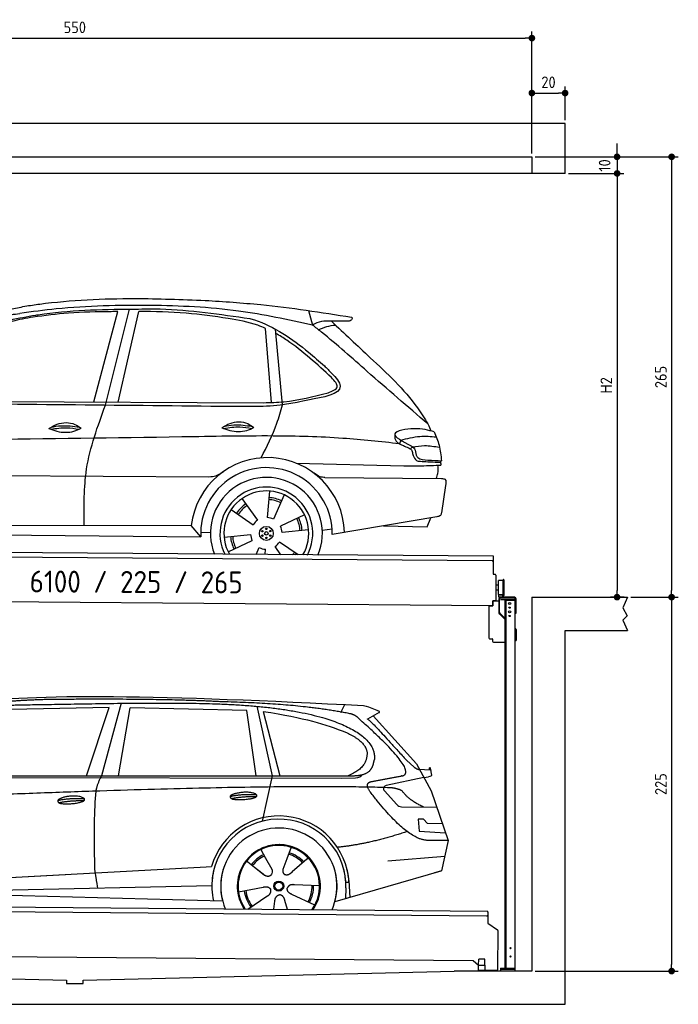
# Model space of a CAD drawing. Header units: millimetres. Extents: x -404 to 6581, y 0 to 5925.
# Tile 2 of 2: x 2618 to 6581, y 0 to 5925. Entities that reach past the tile are written whole.
import ezdxf

# ---------------------------------------------------------------- set-up
doc = ezdxf.new("R2010")
doc.units = ezdxf.units.MM
doc.layers.add('4', color=3, linetype='Continuous')
for name, color, linetype, lineweight in [('car', 10, 'Continuous', 25), ('Freiraum', 7, 'Continuous', 25), ('Gebäude', 7, 'Continuous', 25), ('Logo', 7, 'Continuous', 25), ('Plattform', 7, 'Continuous', 25), ('Ständer vorne', 7, 'Continuous', 25)]:
    doc.layers.add(name, color=color, linetype=linetype, lineweight=lineweight)
doc.styles.get("Standard").update_dxf_attribs({"font": 'ISOCP.SHX'})
doc.dimstyles.new('GEN-ISO', dxfattribs={"dimscale": 20, "dimtxt": 3.5, "dimasz": 2, "dimexe": 2, "dimexo": 1, "dimgap": 1.5, "dimtad": 1, "dimdec": 1, "dimlfac": 0.1, "dimdsep": 46, "dimtxsty": 'STANDARD', "dimblk": 'PUNKT', "dimcen": 2, "dimclrd": 256, "dimclre": 256, "dimclrt": 2, "dimadec": 0, "dimazin": 0, "dimtp": 0.1, "dimtm": 0.1, "dimtfac": 0.71, "dimtdec": 1, "dimtmove": 2, "dimatfit": 3, "dimldrblk": 'PUNKT', "dimfxl": 2, "dimtolj": 1, "dimarcsym": 0})

# ---------------------------------------------------------------- blocks, each defined once
blk = doc.blocks.new('PUNKT')
at = {"layer": '4', "color": 0, "linetype": 'ByBlock'}
blk.add_line((-0.5, 0), (-1, 0), dxfattribs=at)
at = {"layer": '4', "color": 0, "linetype": 'ByBlock', "const_width": 0.5}
blk.add_lwpolyline([(-0.25, 0, 1), (0.25, 0, 1)], format="xyb", close=True, dxfattribs=at)
blk = doc.blocks.new('*D302')
at = {"layer": '4', "lineweight": -2, "transparency": 16777216}
for p, q in [((5720, 5100), (6581, 5100)), ((6541, 5060), (6541, 2490)), ((6295.4, 2450), (6581, 2450))]:
    blk.add_line(p, q, dxfattribs=at)
at = {"layer": 'Defpoints', "color": 0, "transparency": 16777216}
for p in [(5700, 5100), (6275.4, 2450), (6541, 2450)]:
    blk.add_point(p, dxfattribs=at)
at = {"layer": '4', "lineweight": -2, "transparency": 16777216, "xscale": 40, "yscale": 40, "zscale": 40}
for p, rotation in [((6541, 5100), 90), ((6541, 2450), 270)]:
    blk.add_blockref('PUNKT', p, dxfattribs=dict(at, rotation=rotation))
at = {"layer": '4', "color": 2, "transparency": 16777216, "insert": (6476, 3775), "char_height": 70, "attachment_point": 5, "rotation": 90}
blk.add_mtext('265', dxfattribs=at)
blk = doc.blocks.new('*D303')
at = {"layer": '4', "lineweight": -2, "transparency": 16777216}
for p, q in [((6295.4, 2450), (6581, 2450)), ((6541, 2410), (6541, 240)), ((5720, 200), (6581, 200))]:
    blk.add_line(p, q, dxfattribs=at)
at = {"layer": 'Defpoints', "color": 0, "transparency": 16777216}
for p in [(6275.4, 2450), (5700, 200), (6541, 200)]:
    blk.add_point(p, dxfattribs=at)
at = {"layer": '4', "lineweight": -2, "transparency": 16777216, "xscale": 40, "yscale": 40, "zscale": 40}
for p, rotation in [((6541, 2450), 90), ((6541, 200), 270)]:
    blk.add_blockref('PUNKT', p, dxfattribs=dict(at, rotation=rotation))
at = {"layer": '4', "color": 2, "transparency": 16777216, "insert": (6476, 1325), "char_height": 70, "attachment_point": 5, "rotation": 90}
blk.add_mtext('225', dxfattribs=at)
blk = doc.blocks.new('*D304')
at = {"layer": '4', "lineweight": -2, "transparency": 16777216}
for p, q in [((5920, 5000), (6252.9, 5000)), ((6212.9, 4960), (6212.9, 2490)), ((6255.4, 2450), (6172.9, 2450))]:
    blk.add_line(p, q, dxfattribs=at)
at = {"layer": 'Defpoints', "color": 0, "transparency": 16777216}
for p in [(5900, 5000), (6212.9, 2450), (6275.4, 2450)]:
    blk.add_point(p, dxfattribs=at)
at = {"layer": '4', "lineweight": -2, "transparency": 16777216, "xscale": 40, "yscale": 40, "zscale": 40}
for p, rotation in [((6212.9, 5000), 90), ((6212.9, 2450), 270)]:
    blk.add_blockref('PUNKT', p, dxfattribs=dict(at, rotation=rotation))
at = {"layer": '4', "color": 2, "transparency": 16777216, "insert": (6147.9, 3725), "char_height": 70, "attachment_point": 5, "rotation": 90}
blk.add_mtext('H2', dxfattribs=at)
blk = doc.blocks.new('*D305')
at = {"layer": '4', "lineweight": -2, "transparency": 16777216}
for p, q in [((200, 5120), (200, 5854.2)), ((240, 5814.2), (5660, 5814.2)), ((5700, 5120), (5700, 5854.2))]:
    blk.add_line(p, q, dxfattribs=at)
at = {"layer": 'Defpoints', "color": 0, "transparency": 16777216}
for p in [(5700, 5814.2), (200, 5100), (5700, 5100)]:
    blk.add_point(p, dxfattribs=at)
at = {"layer": '4', "lineweight": -2, "transparency": 16777216, "xscale": 40, "yscale": 40, "zscale": 40, "rotation": 180}
blk.add_blockref('PUNKT', (200, 5814.2), dxfattribs=at)
at = {"layer": '4', "lineweight": -2, "transparency": 16777216, "xscale": 40, "yscale": 40, "zscale": 40}
blk.add_blockref('PUNKT', (5700, 5814.2), dxfattribs=at)
at = {"layer": '4', "color": 2, "transparency": 16777216, "insert": (2950, 5879.2), "char_height": 70, "attachment_point": 5}
blk.add_mtext('550', dxfattribs=at)
blk = doc.blocks.new('*D306')
at = {"layer": '4', "lineweight": -2, "transparency": 16777216}
for p, q in [((6212.9, 5140), (6212.9, 5180)), ((5720, 5100), (6252.9, 5100)), ((6212.9, 5100), (6212.9, 5000)), ((5920, 5000), (6252.9, 5000)), ((6212.9, 4960), (6212.9, 4920))]:
    blk.add_line(p, q, dxfattribs=at)
at = {"layer": 'Defpoints', "color": 0, "transparency": 16777216}
for p in [(5700, 5100), (5900, 5000), (6212.9, 5000)]:
    blk.add_point(p, dxfattribs=at)
at = {"layer": '4', "lineweight": -2, "transparency": 16777216, "xscale": 40, "yscale": 40, "zscale": 40}
for p, rotation in [((6212.9, 5100), 270), ((6212.9, 5000), 90)]:
    blk.add_blockref('PUNKT', p, dxfattribs=dict(at, rotation=rotation))
at = {"layer": '4', "color": 2, "transparency": 16777216, "insert": (6137.8, 5047.9), "char_height": 70, "attachment_point": 5, "rotation": 90}
blk.add_mtext('10', dxfattribs=at)
blk = doc.blocks.new('*D310')
at = {"layer": '4', "lineweight": -2, "transparency": 16777216}
for p, q in [((5700, 5120), (5700, 5523.5)), ((5900, 5320.8), (5900, 5523.5)), ((5740, 5483.5), (5860, 5483.5))]:
    blk.add_line(p, q, dxfattribs=at)
at = {"layer": 'Defpoints', "color": 0, "transparency": 16777216}
for p in [(5900, 5483.5), (5900, 5300.8), (5700, 5100)]:
    blk.add_point(p, dxfattribs=at)
at = {"layer": '4', "lineweight": -2, "transparency": 16777216, "xscale": 40, "yscale": 40, "zscale": 40, "rotation": 180}
blk.add_blockref('PUNKT', (5700, 5483.5), dxfattribs=at)
at = {"layer": '4', "lineweight": -2, "transparency": 16777216, "xscale": 40, "yscale": 40, "zscale": 40}
blk.add_blockref('PUNKT', (5900, 5483.5), dxfattribs=at)
at = {"layer": '4', "color": 2, "transparency": 16777216, "insert": (5800, 5548.5), "char_height": 70, "attachment_point": 5}
blk.add_mtext('20', dxfattribs=at)
blk = doc.blocks.new('UG Plattfrom Gl550')
at = {"layer": 'Plattform'}
for p, q in [((915.2, 1662.1), (5852, 1619)), ((5846.7, 1589.1), (919.9, 1632.1)), ((5851.9, 1613), (5851.8, 1594)), ((5851.9, 1613), (5852, 1619)), ((5851.8, 1594), (5851.3, 1546.6)), ((5851.3, 1546.6), (5909.8, 1507)), ((5912, 1502.8), (5909.9, 1266.5)), ((5763.9, 1319.8), (1038.3, 1361)), ((5795.6, 1292.1), (5763.9, 1319.8)), ((5796.6, 1293.5), (5797, 1329.5)), ((5834.9, 1329.2), (5797, 1329.5)), ((5834.6, 1293.2), (5834.9, 1329.2)), ((5795.4, 1263.5), (5795.6, 1293.5)), ((5795.4, 1263.5), (5835.4, 1263.2)), ((5795.6, 1293.5), (5835.6, 1293.2)), ((5904.9, 1261.6), (5831.7, 1262.2)), ((5835.4, 1263.2), (5835.6, 1293.2))]:
    blk.add_line(p, q, dxfattribs=at)
for centre, radius, start, end in [((5846.8, 1594.1), 5, 269.5, 359.5), ((5907, 1502.9), 5, 359.5, 55.91335), ((5831.8, 1267.2), 5, 232.6301, 269.5), ((5842.7, 1302.1), 12, 227.68969, 228.09038), ((5904.9, 1266.6), 5, 269.5, 359.5)]:
    blk.add_arc(centre, radius, start, end, dxfattribs=at)
blk = doc.blocks.new('Palette EG Gl550')
at = {"layer": 'Plattform'}
for p, q in [((846.4, 3795.4), (5884.2, 3756.3)), ((5879, 3726.4), (851.1, 3765.3)), ((5884.2, 3756.3), (5883.4, 3646.3)), ((5883.4, 3646.3), (5895.4, 3646.2)), ((5900.3, 3641.2), (5899.6, 3551.2)), ((5918, 3581.1), (5901, 3581.3)), ((5916.5, 3523.9), (5917.1, 3608.2)), ((5944.4, 3518.9), (5945.2, 3612.9)), ((5949.2, 3612.8), (5948.4, 3518.8)), ((5881.9, 3456.3), (758.5, 3496)), ((5899.6, 3551.2), (5899.2, 3491.2)), ((5916.7, 3551.1), (5899.6, 3551.2)), ((5929.8, 3523.4), (5917.8, 3523.3)), ((5942.8, 3523.3), (5917.8, 3523.3)), ((5917.8, 3508.3), (5917.8, 3523.3)), ((5917.8, 3508.3), (5917.8, 3523.3)), ((5917.8, 3508.3), (5942.8, 3508.3)), ((5942.8, 3508.3), (5917.8, 3508.3)), ((5942.8, 3508.3), (5942.8, 3523.3)), ((5942.8, 3508.3), (5942.8, 3523.3)), ((5882.1, 3486.3), (5881.9, 3456.3)), ((5882.1, 3486.3), (5894.1, 3486.2)), ((5894.1, 3486.2), (5882.1, 3486.3))]:
    blk.add_line(p, q, dxfattribs=at)
for centre, radius, start, end in [((5879, 3731.4), 5, 268.58226, 358.56066), ((5895.3, 3641.2), 5, 359.55596, 89.55596), ((5947.2, 3612.8), 2, 359.34437, 179.34437), ((5917.5, 3608.2), 0.4, 91.73226, 179.34437), ((5928.6, 3281.9), 326.8, 87.1739, 91.94385), ((5944.7, 3608.8), 0.4, 266.96231, 359.34437), ((5916.9, 3523.9), 0.4, 179.34437, 266.95647), ((5936.6, 4407.7), 884.4, 268.71965, 270.40076), ((5908.7, 4611.7), 1088.9, 271.79504, 271.86104), ((5944.1, 3522.9), 0.4, 359.55596, 91.93801), ((5946.4, 3518.8), 2, 179.34437, 359.34437), ((5894.2, 3491.2), 5, 269.55596, 359.55596)]:
    blk.add_arc(centre, radius, start, end, dxfattribs=at)
blk = doc.blocks.new('Car_173')
at = {"layer": 'car'}
for p, q in [((3504.1, 4698.8), (3643.6, 5279.1)), ((4720.6, 5280.8), (4745.3, 5193.8)), ((3433.9, 4718.4), (3573.1, 5263.1)), ((3579.8, 4719.2), (3698.6, 5265.1)), ((4502.3, 4725.8), (4462.2, 5171.4)), ((4568.6, 4711.5), (4522.1, 5167.2)), ((2402.9, 4712.7), (4456.6, 4724)), ((5283, 4506.6), (5275.3, 4484.6)), ((5354.3, 4467), (5342.2, 4454.2)), ((4655.3, 4362.2), (5302.5, 4353)), ((2124.8, 4268.2), (4131.4, 4274.5)), ((4828.7, 4276.7), (5530.7, 4278.9)), ((5555.3, 4236), (5532.3, 4072.3)), ((4495.9, 4192.4), (4483.9, 4032.6)), ((4585.3, 4170.1), (4521.6, 4023.1)), ((4331.1, 4145.2), (4426.6, 4016.4)), ((4267.1, 4078.9), (4399.5, 3988.5)), ((4708.7, 4051), (4564.2, 3981.5)), ((5504.2, 4048.3), (4876.1, 3935.8)), ((5447.6, 3986.2), (5469.2, 4042)), ((2217.6, 3966.4), (4027.6, 3980.6)), ((4085.7, 3913.8), (4027.6, 3980.6)), ((5184.4, 3991), (5447.6, 3986.2)), ((2154.9, 3912), (4085.7, 3913.8)), ((4084.9, 3940), (4143.9, 3938.7)), ((4225.6, 3912.5), (4384.9, 3930.8)), ((4734.1, 3962.5), (4574.8, 3944.1)), ((4816.5, 3959.6), (4874.9, 3968.9)), ((4251, 3823.9), (4395.5, 3893.4)), ((4419.8, 3809.5), (4438.1, 3851.9)), ((4569.3, 3809.7), (4533.1, 3858.6)), ((4672.4, 3809.9), (4560.2, 3886.4)), ((4473.3, 3809.6), (4475.8, 3842.4))]:
    blk.add_line(p, q, dxfattribs=at)
for centre, radius in [((4479.9, 3937.5), 41.9), ((4455.9, 3950.4), 4.46), ((4456.7, 3923.3), 4.46), ((4479.8, 3937.5), 10.7), ((4479.1, 3964.7), 4.46), ((4480.6, 3910.3), 4.46), ((4503, 3951.7), 4.46), ((4503.7, 3924.5), 4.46)]:
    blk.add_circle(centre, radius, dxfattribs=at)
for centre, radius, start, end in [((4487.5, 3931.3), 462.5, 2.1852, 173.87817), ((4480.5, 3937.9), 395.6, 359.68691, 183.49989), ((4480.5, 3937.9), 336.7, 337.6776, 202.47745), ((4479.9, 3937.5), 279.1, 332.80882, 207.34623), ((4479.9, 3937.5), 255.4, 330.03581, 210.11925), ((4479.9, 3937.5), 216.3, 65.44846, 86.52511), ((4479.9, 3937.5), 216.3, 125.44846, 146.52511), ((4479.8, 3937.5), 204, 125.37255, 146.56709), ((4479.8, 3937.5), 204, 65.37255, 86.56709), ((4479.9, 3937.5), 95.2, 64.034, 87.58439), ((4479.8, 3937.5), 216.3, 5.44846, 26.52511), ((4479.9, 3937.5), 95.2, 124.034, 147.58439), ((4479.8, 3937.5), 95.2, 4.034, 27.58439), ((4479.8, 3937.5), 204, 5.37255, 26.56709), ((4479.8, 3937.5), 216.3, 185.44846, 206.52511), ((4479.8, 3937.5), 204, 185.37255, 206.56709), ((4479.8, 3937.5), 95.2, 184.034, 207.58439), ((4479.8, 3937.5), 95.2, 244.034, 267.58439), ((4479.8, 3937.5), 95.2, 304.034, 327.58439), ((4479.8, 3937.5), 204, 321.25548, 326.56709), ((4479.8, 3937.5), 216.3, 323.84818, 326.52511)]:
    blk.add_arc(centre, radius, start, end, dxfattribs=at)
for points, knots in [([(3058.3, 5297.6), (3073, 5299.7), (3276.8, 5329.2), (3624.7, 5349.3), (3957, 5340.1), (4098.2, 5336.2)], [0, 0, 0, 0, 44.363443, 617.827051, 1041.677324, 1041.677324, 1041.677324, 1041.677324]), ([(4098.2, 5336.2), (4209.6, 5330), (4504.5, 5313.7), (4796.9, 5270.7), (4978.8, 5244)], [0, 0, 0, 0, 334.596694, 885.796742, 885.796742, 885.796742, 885.796742]), ([(2884.3, 5260), (2912.3, 5267), (2969.9, 5281.6), (3028.3, 5292.2), (3058.3, 5297.6)], [0, 0, 0, 0, 86.602296, 178.13615, 178.13615, 178.13615, 178.13615]), ([(4745.3, 5193.8), (4597.2, 5224.3), (4275.2, 5290.7), (3756.6, 5308), (3316.2, 5293.6), (3056.1, 5256.7), (2983.1, 5246.3)], [0, 0, 0, 0, 452.969864, 984.660554, 1551.463157, 1772.575196, 1772.575196, 1772.575196, 1772.575196]), ([(3079.4, 5237.5), (3084.3, 5238.3), (3274.5, 5269.3), (3522.8, 5278), (3764.9, 5281), (3819.4, 5281.6)], [0, 0, 0, 0, 14.958905, 578.066478, 741.647169, 741.647169, 741.647169, 741.647169]), ([(3819.4, 5281.6), (3822.3, 5281.6), (4005.9, 5278.4), (4188.3, 5253.7), (4367.7, 5229.4)], [0, 0, 0, 0, 8.707457, 550.797583, 550.797583, 550.797583, 550.797583]), ([(2333.6, 4698.9), (2362.1, 4745), (2432.2, 4858.6), (2579.4, 5015.9), (2790.6, 5184.6), (2975.9, 5218.5), (3079.4, 5237.5)], [0, 0, 0, 0, 162.281083, 399.433399, 644.903205, 954.973623, 954.973623, 954.973623, 954.973623]), ([(3063.1, 5224.4), (3021.1, 5216.5), (2922.8, 5198.3), (2770.9, 5144.1), (2625.8, 5033.7), (2515.3, 4916.7), (2448.3, 4840.3), (2423.3, 4811.8)], [0, 0, 0, 0, 128.205286, 300.044117, 477.787268, 668.958491, 782.608096, 782.608096, 782.608096, 782.608096]), ([(2794.8, 5197.1), (2823.4, 5208.1), (2884.2, 5231.7), (2948.8, 5241.3), (2983.1, 5246.3)], [0, 0, 0, 0, 91.476949, 195.154815, 195.154815, 195.154815, 195.154815]), ([(3573.1, 5263.1), (3559.6, 5262.9), (3460.2, 5260.8), (3289.4, 5257.4), (3133.7, 5234.7), (3063.1, 5224.4)], [666.326512, 666.326512, 666.326512, 666.326512, 706.624571, 964.215873, 1178.205668, 1178.205668, 1178.205668, 1178.205668]), ([(4237.7, 5228.7), (4153.2, 5239.9), (3974.2, 5263.6), (3793.9, 5266), (3698.6, 5265.1)], [0, 0, 0, 0, 255.50817, 540.950796, 540.950796, 540.950796, 540.950796]), ([(4462.2, 5171.4), (4447.1, 5177.9), (4374.9, 5205.7), (4298.1, 5218.6), (4237.7, 5228.7)], [496.692868, 496.692868, 496.692868, 496.692868, 546.059875, 728.869941, 728.869941, 728.869941, 728.869941]), ([(4367.7, 5229.4), (4376.8, 5226.8), (4507.5, 5189), (4659.6, 5085.8), (4787.1, 4976.5), (4818.7, 4949.4)], [0, 0, 0, 0, 28.300877, 407.953602, 533.273686, 533.273686, 533.273686, 533.273686]), ([(4952, 5219.6), (4925.6, 5218.7), (4861.6, 5216.6), (4785.5, 5221.4), (4749.7, 5196.8), (4745.3, 5193.8)], [0, 0, 0, 0, 80.522652, 194.664465, 210.337598, 210.337598, 210.337598, 210.337598]), ([(4858.9, 5218.3), (4937.2, 5145.8), (5116.4, 4979.9), (5329.3, 4787.6), (5424.6, 4638.6), (5445.4, 4606)], [0, 0, 0, 0, 320.576675, 734.270248, 850.262502, 850.262502, 850.262502, 850.262502]), ([(4978.8, 5244), (4980.5, 5242.4), (4986.1, 5237.2), (4974.7, 5219.3), (4960.8, 5219.5), (4952, 5219.6)], [0, 0, 0, 0, 6.503563, 21.332115, 46.748977, 46.748977, 46.748977, 46.748977]), ([(5445.4, 4606), (5322.1, 4709.5), (5106.2, 4890.5), (4877.5, 5092.2), (4763.5, 5179.8), (4745.3, 5193.8)], [0, 0, 0, 0, 483.056147, 845.367922, 914.230443, 914.230443, 914.230443, 914.230443]), ([(4782, 5165.6), (4798, 5173.2), (4830.1, 5188.5), (4865.4, 5193.3), (4883.1, 5195.7)], [0, 0, 0, 0, 52.794285, 106.128892, 106.128892, 106.128892, 106.128892]), ([(4862, 4879.1), (4775.7, 4957.8), (4670.2, 5053.9), (4547.6, 5128.4), (4524.8, 5140.9)], [0, 0, 0, 0, 349.622047, 427.224064, 427.224064, 427.224064, 427.224064]), ([(4818.7, 4949.4), (4833.5, 4935.2), (4869.2, 4900.7), (4971.6, 4786.1), (4764.2, 4751.7), (4679.8, 4733), (4657, 4728)], [0, 0, 0, 0, 64.508303, 155.959603, 359.557587, 434.696523, 434.696523, 434.696523, 434.696523]), ([(4842.8, 4786.9), (4868.1, 4797.3), (4919.1, 4818.3), (4881.2, 4858.7), (4862, 4879.1)], [0, 0, 0, 0, 64.897781, 131.027998, 131.027998, 131.027998, 131.027998]), ([(4456.6, 4724), (4497.2, 4725.5), (4628.1, 4730.4), (4755.1, 4763.8), (4842.8, 4786.9)], [0, 0, 0, 0, 121.545303, 392.179354, 392.179354, 392.179354, 392.179354]), ([(3383.9, 3975.5), (3381.3, 4089.4), (3375.5, 4337.6), (3458.9, 4571.9), (3504.1, 4698.8)], [0, 0, 0, 0, 338.772014, 738.643609, 738.643609, 738.643609, 738.643609]), ([(4657, 4728), (4623.3, 4721.1), (4535.9, 4703.3), (4381.3, 4698.9), (4261.6, 4698.8), (4196.6, 4698.7)], [0, 0, 0, 0, 103.03135, 267.243941, 462.405232, 462.405232, 462.405232, 462.405232]), ([(4443.4, 4391.7), (4477.5, 4460.2), (4528.7, 4563.4), (4558.6, 4674.3), (4568.6, 4711.5)], [0, 0, 0, 0, 228.776239, 344.156953, 344.156953, 344.156953, 344.156953]), ([(3164.9, 4555.3), (3180.8, 4565.2), (3227, 4593.5), (3305.4, 4597), (3346.5, 4567.5), (3358.5, 4558.9)], [0, 0, 0, 0, 56.386158, 162.852709, 206.792536, 206.792536, 206.792536, 206.792536]), ([(3178.5, 4563.6), (3198, 4567.5), (3254.4, 4578.1), (3311.7, 4570.8), (3349.1, 4565.5)], [7.57653, 7.57653, 7.57653, 7.57653, 52.544532, 137.659237, 137.659237, 137.659237, 137.659237]), ([(4204.8, 4570.7), (4220.8, 4580.5), (4266.9, 4608.9), (4345.3, 4612.3), (4386.4, 4582.8), (4398.4, 4574.2)], [0, 0, 0, 0, 56.386158, 162.852709, 206.792536, 206.792536, 206.792536, 206.792536]), ([(4204.8, 4570.7), (4220.8, 4564.8), (4269, 4547.7), (4339.8, 4545.6), (4384.5, 4567.4), (4398.4, 4574.2)], [5.208578, 5.208578, 5.208578, 5.208578, 44.198582, 121.455021, 156.55166, 156.55166, 156.55166, 156.55166]), ([(4216.5, 4566.5), (4248.9, 4571.9), (4305.5, 4581.4), (4361.9, 4572.5), (4386, 4568.2)], [0, 0, 0, 0, 73.878693, 129.282646, 129.282646, 129.282646, 129.282646]), ([(4218.4, 4578.9), (4237.9, 4582.9), (4294.3, 4593.4), (4351.6, 4586.1), (4389, 4580.9)], [7.57653, 7.57653, 7.57653, 7.57653, 52.544532, 137.659237, 137.659237, 137.659237, 137.659237]), ([(5483.9, 4558.8), (5447.9, 4568.1), (5377, 4586.3), (5190.5, 4551.3), (5293.5, 4499.5), (5345.6, 4473.4)], [0, 0, 0, 0, 123.107987, 242.156921, 363.520645, 363.520645, 363.520645, 363.520645]), ([(5275.3, 4484.6), (5161.9, 4495.9), (4909.4, 4521.1), (4471.6, 4527.1), (3339.1, 4494), (2345.7, 4475.7), (1536.1, 4460.8)], [0, 0, 0, 0, 341.879851, 760.963773, 1312.001547, 3741.308129, 3741.308129, 3741.308129, 3741.308129]), ([(3164.9, 4555.3), (3180.9, 4549.4), (3229.1, 4532.4), (3299.9, 4530.3), (3344.6, 4552.1), (3358.5, 4558.9)], [5.208578, 5.208578, 5.208578, 5.208578, 44.198582, 121.455021, 156.55166, 156.55166, 156.55166, 156.55166]), ([(3176.6, 4551.2), (3208.9, 4556.6), (3265.5, 4566), (3322, 4557.2), (3346.1, 4552.9)], [0, 0, 0, 0, 73.878693, 129.282646, 129.282646, 129.282646, 129.282646]), ([(5247.6, 4515.5), (5249.9, 4510.4), (5259.4, 4489.5), (5294, 4476.6), (5319.2, 4465.3), (5329.1, 4461)], [0, 0, 0, 0, 16.389871, 67.796127, 100.528992, 100.528992, 100.528992, 100.528992]), ([(5283, 4506.6), (5320.9, 4517), (5390.8, 4536.2), (5463.1, 4531.1), (5496.2, 4528.8)], [0, 0, 0, 0, 116.874908, 215.743745, 215.743745, 215.743745, 215.743745]), ([(5483.9, 4558.8), (5494.9, 4532.4), (5518.1, 4476.6), (5525.4, 4416.5), (5529.3, 4385)], [0, 0, 0, 0, 85.533017, 180.427109, 180.427109, 180.427109, 180.427109]), ([(5329.1, 4461), (5336.2, 4457.8), (5351.1, 4451.3), (5353.4, 4435), (5354.6, 4426.6)], [0, 0, 0, 0, 21.842303, 45.682515, 45.682515, 45.682515, 45.682515]), ([(5345.6, 4473.4), (5353, 4468.1), (5371.6, 4454.8), (5374.4, 4431.5), (5376, 4417.5)], [0, 0, 0, 0, 26.318616, 66.284673, 66.284673, 66.284673, 66.284673]), ([(5354.3, 4467), (5378.2, 4470.9), (5432.1, 4479.7), (5486.2, 4471.2), (5516.3, 4466.5)], [0, 0, 0, 0, 72.240439, 162.98683, 162.98683, 162.98683, 162.98683]), ([(5354.6, 4426.6), (5356, 4422.9), (5361.3, 4408.2), (5372.6, 4382.9), (5393.5, 4381.2), (5402, 4380.6)], [0, 0, 0, 0, 11.944086, 47.503692, 71.615823, 71.615823, 71.615823, 71.615823]), ([(5376, 4417.5), (5379.1, 4412.8), (5393.9, 4389.8), (5456.3, 4388.7), (5503, 4386.3), (5529.3, 4385)], [0, 0, 0, 0, 16.485849, 80.052138, 161.961551, 161.961551, 161.961551, 161.961551]), ([(5302.5, 4353), (5338.1, 4353.1), (5412.7, 4353.2), (5487.1, 4357.3), (5526.1, 4359.5)], [0, 0, 0, 0, 106.769841, 223.734473, 223.734473, 223.734473, 223.734473]), ([(5402, 4380.6), (5431.7, 4379.3), (5472.3, 4377.6), (5512.9, 4376.5), (5523.8, 4376.2)], [0, 0, 0, 0, 89.235627, 121.835134, 121.835134, 121.835134, 121.835134]), ([(5498.5, 4278.8), (5502.5, 4288.8), (5512.8, 4314.3), (5510, 4341.8), (5508.2, 4358.5)], [0, 0, 0, 0, 32.021295, 81.392264, 81.392264, 81.392264, 81.392264]), ([(4131.4, 4274.5), (4145.3, 4275.9), (4176.8, 4279.3), (4203.2, 4297.1), (4218, 4307.1)], [0, 0, 0, 0, 41.31295, 93.783848, 93.783848, 93.783848, 93.783848]), ([(4828.7, 4276.7), (4818.9, 4277.8), (4795.3, 4280.4), (4775.6, 4294), (4764.1, 4301.9)], [0, 0, 0, 0, 29.123879, 70.238093, 70.238093, 70.238093, 70.238093]), ([(5530.7, 4278.9), (5538.7, 4278.2), (5560.9, 4276.2), (5557.5, 4251.7), (5555.3, 4236)], [0, 0, 0, 0, 21.151799, 59.232385, 59.232385, 59.232385, 59.232385]), ([(5532.3, 4072.3), (5531.1, 4066.1), (5528.2, 4051.6), (5513, 4049.5), (5504.2, 4048.3)], [0, 0, 0, 0, 17.391955, 40.853649, 40.853649, 40.853649, 40.853649])]:
    blk.add_open_spline(points, degree=3, knots=knots, dxfattribs=at)
for points in [[(4196.6, 4698.7), (3575.6, 4698.8), (2954.6, 4698.8), (2333.6, 4698.9)], [(5445.4, 4606), (5451.7, 4592), (5457.9, 4577.9), (5464, 4563.9)], [(5246.8, 4540.7), (5247.1, 4532.3), (5247.3, 4523.9), (5247.6, 4515.5)], [(5522.3, 4385.3), (5523.8, 4376.8), (5525, 4368.2), (5526.1, 4359.5)]]:
    blk.add_open_spline(points, degree=3, dxfattribs=at)
blk = doc.blocks.new('Car_147')
at = {"layer": 'car'}
for p, q in [((3573.2, 2844.1), (2979.4, 2832.2)), ((3437.2, 2432.9), (3573.2, 2844.1)), ((3646.6, 2869.8), (3527.3, 2432.9)), ((4461.6, 2851.7), (4554.5, 2433.5)), ((4966.6, 2814.3), (4990.9, 2861.6)), ((3628.9, 2433), (3699.7, 2842.2)), ((4401.3, 2825.9), (3699.7, 2842.2)), ((4457.3, 2433.4), (4401.3, 2825.9)), ((4500.9, 2820.7), (4600.4, 2433.5)), ((5198.1, 2813.6), (5127.7, 2775.1)), ((5161.1, 2793.4), (5422.8, 2505)), ((5362.7, 2526.7), (5408, 2486.4)), ((5422.8, 2505), (5512, 2342)), ((2377, 2432.3), (5028.9, 2433.7)), ((4554.5, 2433.5), (4493.6, 2159.8)), ((5440.4, 2472.9), (5500.6, 2470.2)), ((2330, 2423.4), (4973.3, 2420.2)), ((4973.3, 2420.2), (5056.2, 2420.9)), ((5467.4, 2423.5), (5240.6, 2375.7)), ((5467.4, 2423.5), (5495.1, 2427.3)), ((5229.9, 2342.7), (5304.2, 2260.8)), ((5512, 2342), (5613.6, 2043.5)), ((5333.3, 2247.7), (5545, 2244.9)), ((5465.1, 2171.6), (5432.5, 2171.9)), ((5432.5, 2171.9), (5438.7, 2100.3)), ((5488.7, 2145.6), (5465.1, 2171.6)), ((5579.1, 2144.7), (5488.7, 2145.6)), ((5438.7, 2100.3), (5597.7, 2090.3)), ((5613.6, 2043.5), (5496.7, 2045)), ((5613.6, 2043.5), (5574.1, 1861.9)), ((4486, 1989.6), (4515, 1937.2)), ((4668.2, 2003.3), (4642.7, 1934.6)), ((4398.1, 1923.9), (4508.8, 1836.2)), ((4513.7, 1939.5), (4515, 1937.2)), ((4515, 1937.2), (4551.6, 1870.9)), ((4642.7, 1934.6), (4618.8, 1870)), ((4762, 1932.2), (4674.4, 1854.9)), ((4769.8, 1940.6), (4762, 1932.2)), ((5249.9, 1922.5), (5593.3, 1950.2)), ((2286.4, 1784.1), (4156.4, 1886.2)), ((2286.4, 1784.1), (3310.5, 1840)), ((4156.4, 1886.2), (4188.9, 1888)), ((4448.3, 1884), (4499.5, 1843.4)), ((5569.4, 1860.5), (4931.6, 1674.9)), ((5574.1, 1861.9), (5530.2, 1849.1)), ((4839.2, 1771.5), (4687.9, 1777.8)), ((5016.6, 1792.3), (4997.4, 1791.2)), ((5016, 1804.3), (5021.6, 1701.1)), ((2207.3, 1734.5), (4255.8, 1681.1)), ((2305.7, 1732), (4191.6, 1773.3)), ((4351.7, 1734.8), (4500.3, 1763.7)), ((4810.9, 1655.5), (4673.7, 1719.5)), ((4997.8, 1758.7), (4996.2, 1693.7)), ((4407.9, 1631.6), (4523.1, 1708.2)), ((4565, 1630.3), (4570.9, 1678.6)), ((4645.7, 1629.6), (4630.8, 1683.1))]:
    blk.add_line(p, q, dxfattribs=at)
for radius in [30.1, 23.6]:
    blk.add_circle((4594.2, 1769.8), radius, dxfattribs=at)
for centre, radius, start, end in [((5244.7, 2356.1), 20, 101.91099, 222.22253), ((5333.8, 2287.7), 40, 222.22253, 269.26136), ((4594.6, 1769.2), 422.7, 3.12565, 163.68788), ((4594.6, 1769.2), 403.4, 3.12565, 179.42159), ((4594.6, 1769.2), 350, 344.3697, 194.58078), ((4594.6, 1769.2), 250, 325.66, 212.92589), ((4594.6, 1769.2), 250, 325.66, 212.92589), ((4594.2, 1769.8), 245, 41.4393, 188.21008), ((4594.6, 1769.2), 250, 40.5532, 137.16025), ((4594.2, 1769.8), 209.6, 115.73724, 141.8665), ((4594.2, 1769.8), 200.6, 44.50186, 73.02152), ((4594.2, 1769.8), 209.6, 44.37133, 72.87469), ((4594.2, 1769.8), 200.6, 115.59042, 141.87837), ((4594.2, 1769.8), 245, 0.40186, 44.21008), ((4594.6, 1769.2), 422.7, 163.48618, 163.68788), ((4594.6, 1769.2), 403.4, 162.73457, 179.42159), ((4594.6, 1769.2), 350, 160.19957, 194.58078), ((4594.6, 1769.2), 250, 152.27681, 213.34), ((4594.2, 1769.8), 245, 151.82717, 188.21008), ((4594.6, 1769.2), 350, 344.3697, 17.4023), ((4594.6, 1769.2), 403.4, 3.12565, 14.8673), ((4594.6, 1769.2), 422.7, 3.12565, 14.11569), ((4594.6, 1769.2), 403.4, 172.55799, 192.58986), ((4594.6, 1769.2), 350, 171.60063, 202.93874), ((4594.6, 1769.2), 250, 168.69469, 213.34), ((4594.2, 1769.8), 245, 168.60883, 214.27583), ((4594.2, 1769.8), 245, 324.72417, 8.99304), ((4594.6, 1769.2), 250, 325.66, 8.90718), ((4594.6, 1769.2), 350, 336.06126, 6.00124), ((4594.6, 1769.2), 403.4, 358.50678, 5.04388), ((4594.6, 1769.2), 422.7, 3.12565, 3.21557), ((4594.2, 1769.8), 209.6, 187.73724, 216.87469), ((4594.2, 1769.8), 200.6, 187.59042, 217.02152), ((4594.2, 1769.8), 200.6, 331.59042, 1.02152), ((4594.2, 1769.8), 209.6, 331.73724, 0.87469)]:
    blk.add_arc(centre, radius, start, end, dxfattribs=at)
for points, degree in [([(2759.9, 2870.7), (3047.5, 2932.3), (3932.5, 2919.1), (5104.5, 2855.8)], 3), ([(3290.6, 2893.1), (3047.7, 2893), (2818.3, 2865.2)], 2), ([(4254.7, 2878.5), (3906.5, 2897.9), (3290.6, 2893.1)], 2), ([(5029.6, 2805.4), (4729.1, 2868), (4254.7, 2878.5)], 2), ([(5104.5, 2855.8), (5151.2, 2846.4), (5160.1, 2838.1), (5197.4, 2822.2)], 3), ([(4500.9, 2820.7), (4755, 2781.8), (4868.2, 2746.1), (5001, 2693.5)], 3), ([(5079.1, 2774.6), (5061.2, 2796.4), (5029.6, 2805.4)], 2), ([(5198.1, 2813.6), (5199.8, 2815.2), (5200.5, 2818.3), (5199.9, 2821.1), (5197.4, 2822.2)], 4), ([(5340.8, 2434.2), (5430.3, 2462.2), (5079.1, 2774.6)], 2), ([(5127.7, 2775.1), (5135.5, 2779.4), (5362.7, 2526.7)], 2), ([(5001, 2693.5), (5115.1, 2641.4), (5125.3, 2576.3)], 2), ([(5125.3, 2576.3), (5130, 2481.8), (5012.3, 2433.7)], 2), ([(5028.9, 2433.7), (5079, 2433.8), (5152, 2438.4), (5160.2, 2485.2), (5168.8, 2528.4)], 4), ([(3495.3, 2341), (3498.4, 2372), (3527.3, 2432.9)], 2), ([(5056.2, 2420.9), (5075.5, 2421.5), (5090.3, 2430.5), (5097.6, 2440.7)], 3), ([(5127.7, 2453.4), (5127.8, 2453.4), (5127.9, 2453.4), (5127.9, 2453.5)], 3), ([(5408, 2486.4), (5416.2, 2479.1), (5429.4, 2471.4), (5438.5, 2471.3), (5440.4, 2472.9)], 4), ([(5512.9, 2434.8), (5513.1, 2431.1), (5507.5, 2429.4), (5495.1, 2427.3)], 3), ([(5500.6, 2470.2), (5502.2, 2509.1), (5512.9, 2434.8)], 2), ([(5145.8, 2335.2), (5102, 2393.9), (5161.9, 2400.5)], 2), ([(5247.6, 2362), (4371.1, 2390.4), (1938, 2278.2)], 2), ([(4301.6, 2309.9), (4377.2, 2326.2), (4460.7, 2319.6)], 2), ([(5496.7, 2045), (5371, 2037.9), (5145.8, 2335.2)], 2), ([(5335.2, 2343.6), (5298, 2362), (5247.6, 2362)], 2), ([(5465.8, 2246), (5380.5, 2281.9), (5335.2, 2343.6)], 2), ([(3265.2, 2285.8), (3340.8, 2302), (3424.2, 2295.4)], 2), ([(3270.1, 2271.9), (3344.3, 2285.8), (3422.2, 2284.3)], 2), ([(4308.7, 2297), (4382.8, 2311), (4460.7, 2309.5)], 2), ([(5365.3, 2097.5), (5139.9, 2022.1), (4946.9, 2002.7)], 2), ([(4499.7, 1843.4), (4523, 1821.5), (4546.4, 1834.8)], 2), ([(4687.9, 1777.8), (4656.2, 1781.8), (4645.1, 1757.3)], 2), ([(4500.3, 1763.7), (4531.1, 1772.4), (4545.6, 1749.9)], 2), ([(4523.1, 1708.2), (4551.1, 1723.6), (4545.6, 1749.9)], 2), ([(4673.7, 1719.5), (4643.7, 1730.5), (4645.1, 1757.3)], 2), ([(4570.9, 1678.6), (4572.1, 1710.6), (4598.1, 1717.5)], 2), ([(4630.8, 1683.1), (4624.8, 1714.5), (4598.1, 1717.5)], 2)]:
    blk.add_open_spline(points, degree=degree, dxfattribs=at)
for points, degree, knots in [([(2929.4, 2857), (2956, 2859.1), (3095.4, 2860.9), (4116.9, 2881), (4737.1, 2874.6), (5192.5, 2702), (5168.8, 2528.4)], 4, [0.0821318, 0.0821318, 0.0821318, 0.0821318, 0.0821318, 0.258851, 0.508851, 1, 1, 1, 1, 1]), ([(5161.9, 2400.5), (5328.8, 2431.6), (5331.7, 2432.2), (5340, 2434), (5340.8, 2434.2)], 1, [0.1611508, 0.1611508, 1, 1.0196119, 1.078724, 1.0847856, 1.0847856]), ([(3265.2, 2285.8), (3269.4, 2290.8), (3290.6, 2307), (3373.4, 2326.3), (3488.5, 2289.1), (3379.5, 2261.6), (3294.8, 2263), (3260.4, 2266.8), (3265.2, 2285.8)], 5, [0, 0, 0, 0, 0, 0, 0.300106, 0.500106, 0.700106, 1, 1, 1, 1, 1, 1]), ([(3489.1, 1849.7), (3488.6, 1863.3), (3488.2, 1876.7), (3487.8, 1889.9), (3482.2, 2079.7), (3484.7, 2230.1), (3495.3, 2341)], 3, [0, 0, 0, 0, 0.064923, 0.064923, 0.064923, 1, 1, 1, 1]), ([(4308.7, 2297), (4285.3, 2313.6), (4330.8, 2329), (4413.7, 2348.3), (4506.3, 2314.4), (4444.1, 2291.2), (4335, 2285), (4313.6, 2294), (4308.7, 2297)], 5, [0, 0, 0, 0, 0, 0, 0.300106, 0.500106, 0.700106, 1, 1, 1, 1, 1, 1]), ([(3489.1, 1849.7), (3489.8, 1845.1), (3490.4, 1840.6), (3491.1, 1836.2), (3491.7, 1832.2), (3492.2, 1828.3), (3492.8, 1824.6), (3497.3, 1794.4), (3500.9, 1772.3), (3503.4, 1758.2)], 3, [-0.000011, -0.000011, -0.000011, -0.000011, 0.107576, 0.107576, 0.107576, 0.206414, 0.206414, 0.206414, 1, 1, 1, 1]), ([(4551.6, 1870.9), (4553.3, 1866.8), (4554.2, 1862.8), (4554.5, 1859), (4555.2, 1850.4), (4552.5, 1842.3), (4546.4, 1834.8)], 3, [0.2167758, 0.2167758, 0.2167758, 0.2167758, 0.4600873, 0.4600873, 0.4600873, 1, 1, 1, 1]), ([(4618.8, 1870), (4618.2, 1866.9), (4618, 1863.9), (4618, 1860.9), (4618.4, 1858.1), (4619.1, 1852.3), (4621.2, 1847), (4624.7, 1842.5), (4629.6, 1839.4)], 4, [0.3191838, 0.3191838, 0.3191838, 0.3191838, 0.3191838, 0.5438253, 0.5438253, 0.5438253, 0.5438253, 1, 1, 1, 1, 1]), ([(4674.4, 1854.9), (4674.4, 1854.9), (4674.4, 1854.9), (4674.4, 1854.9), (4674.4, 1854.9), (4665.3, 1845.1), (4654.6, 1835.2), (4640.4, 1832.8), (4629.6, 1839.4)], 4, [-0.000003, -0.000003, -0.000003, -0.000003, -0.000003, 0, 0, 0, 0, 1, 1, 1, 1, 1])]:
    blk.add_open_spline(points, degree=degree, knots=knots, dxfattribs=at)
blk = doc.blocks.new('Ständer_vorne_GT225')
at = {"layer": 'Ständer vorne'}
for p, q in [((5917.9, 3498.3), (5917.9, 3415.6)), ((5923, 3415.5), (5923, 3498.4)), ((6011.9, 3508.3), (5927.9, 3508.3)), ((6012, 3503.3), (5928, 3503.3)), ((6016.9, 1258.3), (6016.9, 3498.3)), ((6021.9, 3412.3), (6021.9, 3498.3)), ((5857.9, 3456.5), (5857.9, 3263.3)), ((5857.9, 3456.5), (5881.9, 3456.3)), ((5881.9, 3456.3), (5882.1, 3486.3)), ((5882.1, 3486.3), (5917.9, 3486.1)), ((5928.1, 3495.3), (6016.9, 3495.3)), ((5956.9, 1276.3), (5956.9, 3495.3)), ((5956.9, 3490.3), (6016.9, 3490.3)), ((5961.9, 1276.3), (5961.9, 3490.3)), ((5927.2, 3402.3), (5921, 3408.4)), ((5924.5, 3412), (5929.6, 3407)), ((5927.2, 3402.3), (5956.7, 3373.3)), ((5929.6, 3407), (5956.9, 3380.2)), ((6016.9, 3412.3), (6021.9, 3412.3)), ((6016.9, 3322.3), (6018.9, 3320.4)), ((6021.9, 3313.2), (6021.9, 3248.3)), ((5862.9, 3258.3), (5878.4, 3258.3)), ((5880.9, 3255.8), (5880.9, 3243.3)), ((5885.9, 3238.3), (5956.9, 3238.3)), ((6016.9, 3248.3), (6021.9, 3248.3)), ((5927.9, 1276.3), (6016.9, 1276.3)), ((5927.9, 1276.3), (5927.9, 1258.3)), ((6016.9, 1268.3), (5927.9, 1268.3)), ((6016.9, 1258.3), (5927.9, 1258.3))]:
    blk.add_line(p, q, dxfattribs=at)
for centre, radius in [((5982.9, 3470.3), 6.5), ((5982.9, 3445.3), 3.7), ((5982.9, 3420.3), 6.5), ((5982.9, 3395.3), 3.7), ((5988.3, 1396.3), 3.7), ((5988.3, 1346.3), 3.7)]:
    blk.add_circle(centre, radius, dxfattribs=at)
for centre, radius, start, end in [((5928, 3498.3), 10.1, 90.14448, 179.6512), ((5928, 3498.3), 5, 90, 180), ((6011.9, 3498.3), 10, 0, 90), ((6011.9, 3498.3), 5, 0, 90), ((5928, 3415.6), 10.1, 180, 225.5525), ((5928, 3415.5), 5, 179.6711, 225.5525), ((6011.9, 3313.2), 10, 0, 45.8814), ((5862.9, 3263.3), 5, 180, 270), ((5878.4, 3255.8), 2.5, 0, 90), ((5885.9, 3243.3), 5, 180, 270)]:
    blk.add_arc(centre, radius, start, end, dxfattribs=at)
blk = doc.blocks.new('Gebäude_GT225_H265')
at = {"layer": 'Freiraum'}
blk.add_line((6116.9, 6058.3), (2416.9, 6058.3), dxfattribs=at)
at = {"layer": 'Gebäude'}
for p, q in [((6316.9, 6359.2), (416.9, 6359.2)), ((6316.9, 6058.3), (6316.9, 6359.2)), ((616.9, 6158.3), (6116.9, 6158.3)), ((6116.9, 6158.3), (6116.9, 6058.3)), ((6316.9, 6058.3), (6116.9, 6058.3)), ((6116.9, 3508.3), (6116.9, 1258.3)), ((6116.9, 3508.3), (6692.3, 3508.3)), ((6692.3, 3508.3), (6663.3, 3444.2)), ((6663.3, 3444.2), (6691.2, 3396.4)), ((6691.2, 3396.4), (6663.3, 3369.3)), ((6663.3, 3369.3), (6692.3, 3308.3)), ((6316.9, 1058.3), (6316.9, 3308.3)), ((6316.9, 3308.3), (6692.3, 3308.3)), ((1047, 1258.3), (3316.9, 1204.4)), ((3416.9, 1204.4), (5648.5, 1258.3)), ((6116.9, 1258.3), (5648.5, 1258.3)), ((3316.9, 1204.4), (3316.9, 1184.4)), ((3416.9, 1184.4), (3416.9, 1204.4)), ((3316.9, 1184.4), (3416.9, 1184.4)), ((416.9, 1058.3), (6316.9, 1058.3))]:
    blk.add_line(p, q, dxfattribs=at)

msp = doc.modelspace()

# ---------------------------------------------------------------- block references
msp.add_blockref('Gebäude_GT225_H265', (-416.89, -1058.35))
at = {"layer": 'car', "rotation": 359.4224719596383}
msp.add_blockref('Car_173', (-416.89, -1058.35), dxfattribs=at)
at = {"layer": 'car'}
msp.add_blockref('Car_147', (-416.89, -1058.35), dxfattribs=at)
at = {"layer": 'Plattform'}
for name in ['Palette EG Gl550', 'UG Plattfrom Gl550']:
    msp.add_blockref(name, (-416.89, -1058.35), dxfattribs=at)
at = {"layer": 'Ständer vorne'}
msp.add_blockref('Ständer_vorne_GT225', (-416.89, -1058.35), dxfattribs=at)

# ---------------------------------------------------------------- texts
at = {"layer": 'Logo'}
msp.add_text('6100 / 225 / 265', height=132, rotation=359.722691, dxfattribs=at).set_placement((2678.14, 2478.66))

# ---------------------------------------------------------------- dimensions: what is measured, and where the dimension line sits
at = {"layer": '4'}
for base, p1, p2, override, picture, middle in [((5700, 5814.23), (200, 5100), (5700, 5100), {"dimtdec": 3, "dimtolj": 0}, '*D305', (2950, 5879.23)), ((5900, 5483.53), (5700, 5100), (5900, 5300.82), {"dimtol": 0, "dimlim": 0, "dimtp": 0.1, "dimtm": 0.1, "dimtfac": 0.71, "dimtdec": 3, "dimtolj": 0, "dimtzin": 8}, '*D310', (5800, 5548.54))]:
    dim = msp.add_linear_dim(base=base, p1=p1, p2=p2, dimstyle='GEN-ISO', override=override, dxfattribs=at)
    dim.commit()
    dim.dimension.update_dxf_attribs({"geometry": picture, "text_midpoint": middle})
dim = msp.add_linear_dim(base=(6212.92, 5000), p1=(5700, 5100), p2=(5900, 5000), angle=90, dimstyle='GEN-ISO', override={"dimtdec": 3, "dimtolj": 0}, dxfattribs=at)
dim.commit()
dim.dimension.update_dxf_attribs({"geometry": '*D306', "text_midpoint": (6137.84, 5047.94), "dimtype": 160})
for base, p1, p2, override, picture, middle in [((6541.04, 2450), (5700, 5100), (6275.45, 2450), {"dimdec": 0, "dimtdec": 3, "dimtolj": 0}, '*D302', (6476.04, 3775)), ((6541.04, 200), (6275.45, 2450), (5700, 200), {"dimtdec": 3, "dimtolj": 0}, '*D303', (6476.04, 1325))]:
    dim = msp.add_linear_dim(base=base, p1=p1, p2=p2, angle=90, dimstyle='GEN-ISO', override=override, dxfattribs=at)
    dim.commit()
    dim.dimension.update_dxf_attribs({"geometry": picture, "text_midpoint": middle})
dim = msp.add_linear_dim(base=(6212.92, 2450), p1=(5900, 5000), p2=(6275.45, 2450), angle=90, text='H2', dimstyle='GEN-ISO', override={"dimdec": 0, "dimtdec": 3, "dimtolj": 0}, dxfattribs=at)
dim.commit()
dim.dimension.update_dxf_attribs({"geometry": '*D304', "text_midpoint": (6147.92, 3725)})

doc.saveas('drawing.dxf')
